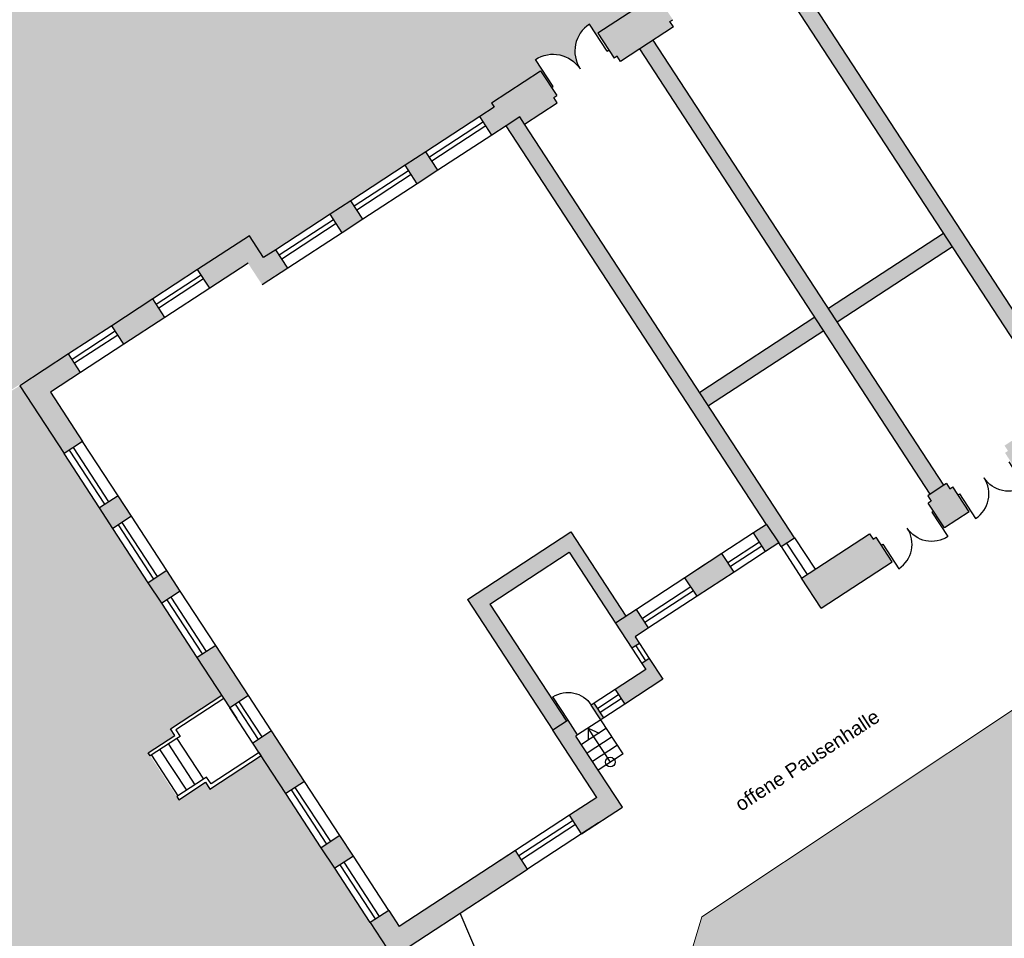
# Model space of a CAD drawing. Header units: inches. Extents: x -85 to 313, y 33 to 297.
# Tile 12 of 14: x 228 to 252, y 188 to 210. Entities that reach past the tile are written whole.
import ezdxf

# ---------------------------------------------------------------- set-up
doc = ezdxf.new("R2010")
doc.units = ezdxf.units.IN
doc.header["$MEASUREMENT"] = 0
for name, color, linetype in [('0_Übersichtsplan', 7, 'Continuous'), ('1_Schraffuren', 7, 'Continuous'), ('2_Fenster', 80, 'Continuous'), ('4_Treppe', 32, 'Continuous')]:
    doc.layers.add(name, color=color, linetype=linetype)
doc.layers.add('1_Brandwaende', color=7, linetype='Continuous', lineweight=20, true_color=0xa02128)
doc.layers.add('1_Dach', color=43, linetype='Continuous', lineweight=15)
doc.layers.add('1_Grundrisse', color=10, linetype='Continuous', lineweight=25)
doc.layers.add('1_Raumbezeichnung', color=7, linetype='Continuous', true_color=0x000000)
doc.layers.add('2_Türen', color=7, linetype='Continuous', true_color=0x000000)
doc.styles.add('ARIAL', font='arial.ttf')

# ---------------------------------------------------------------- blocks, each defined once
blk = doc.blocks.new('DOOR3')
at = {"linetype": 'ByBlock'}
blk.add_line((0, 0), (0, 1.000000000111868), dxfattribs=at)
blk.add_arc((0, 0), 1.000000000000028, 90, 180, dxfattribs=at)

msp = doc.modelspace()

# ---------------------------------------------------------------- hatches: boundary and pattern name
at = {"layer": '0_Übersichtsplan'}
h = msp.add_hatch(dxfattribs=at)
h.set_pattern_fill('ANSI31', scale=12, angle=30)
h.set_pattern_definition([(74.99999999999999, (0, 0), (-1.448888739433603, 0.3882285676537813), [])])
h.paths.add_polyline_path([(208.1723801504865, 252.0773398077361), (202.8924532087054, 252.0773398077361), (202.8924532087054, 237.6821364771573), (213.1629851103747, 244.1385888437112)])
h.paths.add_polyline_path([(313.4052106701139, 167.0893619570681), (309.381292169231, 165.1352718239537), (312.9784618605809, 157.7278767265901), (313.4052106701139, 157.9351139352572)])
h.paths.add_polyline_path([(307.9869551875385, 167.6124381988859), (292.102123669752, 159.8984667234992), (295.5281324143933, 152.8435311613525), (296.4250881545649, 152.8435311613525), (311.5841248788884, 160.2050431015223)])
h.paths.add_polyline_path([(288.4323765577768, 158.0562960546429), (277.6981014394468, 152.8435311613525), (290.9637927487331, 152.8435311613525)])
h.paths.add_polyline_path([(222.7232378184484, 159.7874453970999), (214.3032123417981, 156.828363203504), (215.7036173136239, 152.8435311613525), (225.1635645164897, 152.8435311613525)])
h.paths.add_polyline_path([(209.750130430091, 157.9717130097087), (202.8924532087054, 155.5616929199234), (202.8924532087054, 152.8435311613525), (211.5523472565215, 152.8435311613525)])
h.paths.add_polyline_path([(207.9991941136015, 171.7937889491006), (202.8924532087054, 169.9991071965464), (202.8924532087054, 164.8837182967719), (209.5992935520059, 167.2407291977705)])
h.paths.add_polyline_path([(222.2935823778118, 168.8153953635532), (220.6934829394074, 173.3684551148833), (209.2254972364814, 169.3382164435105), (210.8255966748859, 164.7851566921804)])
h.paths.add_polyline_path([(216.8414226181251, 183.0789000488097), (205.3734369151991, 179.0486613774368), (206.9735363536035, 174.4956016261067), (218.4415220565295, 178.5258402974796)])
h.paths.add_polyline_path([(216.9921064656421, 184.7688626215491), (214.8839257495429, 189.1100888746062), (203.9494941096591, 183.8001242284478), (206.0576748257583, 179.4588979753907)])
h.paths.add_polyline_path([(243.8339940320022, 160.6649233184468), (231.6809793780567, 156.1295173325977), (232.8867405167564, 152.8435311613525), (246.7697934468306, 152.8435311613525)])
h.paths.add_polyline_path([(202.8924532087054, 208.2315971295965), (202.8924532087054, 205.3373960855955), (204.2032159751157, 206.171307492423)])
h.paths.add_polyline_path([(313.4052106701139, 241.8347161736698), (313.4052106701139, 252.0773398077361), (310.3704319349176, 252.0773398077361), (293.8880236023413, 242.7780238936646), (287.0437366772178, 252.0773398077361), (276.5029260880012, 252.0773398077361), (289.0072751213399, 233.2252053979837, 0.3809753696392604), (295.4597206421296, 231.5284604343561)])
h.paths.add_polyline_path([(313.4052106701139, 231.2120743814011), (297.5183243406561, 221.919372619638), (313.4052106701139, 197.6400873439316), (313.4052106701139, 209.0368517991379), (308.6663957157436, 216.2789908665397), (313.4052106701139, 219.0508615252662)])
h.paths.add_polyline_path([(299.3630147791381, 198.4503936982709), (293.2076833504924, 194.7211849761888), (297.5435079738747, 187.5645896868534), (303.7995044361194, 191.6398226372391)])
h.paths.add_polyline_path([(303.7995044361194, 191.6398226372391), (297.5435079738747, 187.5645896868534), (300.0709993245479, 183.3927805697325), (295.3902161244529, 180.5569271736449), (298.8463325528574, 174.8523545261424), (303.9030123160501, 177.9159449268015), (302.6479252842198, 179.987557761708), (308.9161329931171, 183.7851525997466)])
h.paths.add_polyline_path([(269.6869964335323, 244.0068239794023), (271.8219403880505, 245.3975526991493), (267.470645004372, 252.0773398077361), (258.3384999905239, 252.0773398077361), (247.3432412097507, 244.9148931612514), (252.2796106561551, 237.3369435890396), (259.7734389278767, 242.3905320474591), (291.8303819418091, 193.8867466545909), (293.2076833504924, 194.7211849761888), (299.3630147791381, 198.4503936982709)])
at = {"layer": '0_Übersichtsplan', "true_color": 0xf9a800}
h = msp.add_hatch(color=40, dxfattribs=at)
h.dxf.hatch_style = 1
edge = h.paths.add_edge_path(flags=16)
edge.add_arc((220.986523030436, 231.0259736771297), 0.8561178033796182, 0, 360)
h.paths.add_polyline_path([(214.8839257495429, 189.1100888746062), (216.9921064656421, 184.7688626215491), (206.0576748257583, 179.4588979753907), (203.9494941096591, 183.8001242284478)], flags=16)
h.paths.add_polyline_path([(216.8414226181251, 183.0789000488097), (218.4415220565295, 178.5258402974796), (206.9735363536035, 174.4956016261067), (205.3734369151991, 179.0486613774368)], flags=16)
h.paths.add_polyline_path([(220.6934829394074, 173.3684551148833), (222.2935823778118, 168.8153953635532), (210.8255966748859, 164.7851566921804), (209.2254972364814, 169.3382164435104)], flags=16)
h.paths.add_polyline_path([(268.6877353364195, 252.0773398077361), (267.470645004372, 252.0773398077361), (271.8219403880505, 245.3975526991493), (269.6869964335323, 244.0068239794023), (308.9161329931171, 183.7851525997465), (302.6479252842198, 179.987557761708), (303.9030123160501, 177.9159449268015), (298.8463325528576, 174.8523545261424), (290.7513362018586, 170.7593876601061), (292.7390278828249, 167.6916989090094), (293.3151345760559, 167.2707120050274), (294.0252054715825, 167.3409132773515), (313.4052106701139, 177.0110180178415), (313.4052106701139, 185.6395750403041)])
edge = h.paths.add_edge_path()
edge.add_line((287.551106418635, 165.3486191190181), (285.7000796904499, 168.20538706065))
edge.add_line((285.7000796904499, 168.20538706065), (255.3176770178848, 152.8435311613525))
edge.add_line((255.3176770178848, 152.8435311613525), (265.039828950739, 152.8435311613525))
edge.add_line((265.039828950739, 152.8435311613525), (287.1588219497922, 163.9102834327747))
edge.add_arc((286.7118753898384, 164.8048440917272), 1.000000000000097, 296.5479465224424, 392.9409929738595)
edge = h.paths.add_edge_path()
edge.add_arc((265.6527548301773, 179.5774075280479), 0.999999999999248, 32.9409929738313, 113.8260344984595)
edge.add_line((265.2487938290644, 180.4921837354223), (248.1369002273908, 172.9356495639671))
edge.add_line((248.1369002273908, 172.9356495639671), (246.0448809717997, 172.0425744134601))
edge.add_line((246.0448809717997, 172.0425744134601), (240.8165903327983, 169.8190822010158))
edge.add_line((240.8165903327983, 169.8190822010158), (248.0359681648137, 152.8435311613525))
edge.add_line((248.0359681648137, 152.8435311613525), (255.3176770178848, 152.8435311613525))
edge.add_line((255.3176770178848, 152.8435311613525), (277.0474579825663, 163.8304753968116))
edge.add_line((277.0474579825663, 163.8304753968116), (266.4919858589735, 180.1211825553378))
edge = h.paths.add_edge_path(flags=16)
edge.add_arc((268.7116671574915, 164.9365418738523), 0.8561178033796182, 0, 360)
edge = h.paths.add_edge_path(flags=16)
edge.add_arc((272.4261613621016, 168.7753701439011), 0.5998691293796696, 0, 360)
edge = h.paths.add_edge_path(flags=16)
edge.add_arc((258.9411657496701, 157.6141332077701), 0.8561178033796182, 0, 360)
edge = h.paths.add_edge_path()
edge.add_arc((247.2917218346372, 184.4629652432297), 0.8561178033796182, 0, 360)
edge = h.paths.add_edge_path()
edge.add_arc((253.4922317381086, 190.4710956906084), 0.8561178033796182, 0, 360)
edge = h.paths.add_edge_path()
edge.add_arc((258.1895880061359, 180.707883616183), 0.8561178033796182, 0, 360)
edge = h.paths.add_edge_path(flags=17)
edge.add_arc((271.154293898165, 178.6425893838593), 0.8561178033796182, 0, 360)
edge = h.paths.add_edge_path(flags=17)
edge.add_arc((272.6821699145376, 172.3567960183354), 0.5998691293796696, 0, 360)
edge = h.paths.add_edge_path(flags=17)
edge.add_arc((276.4828916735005, 166.2565650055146), 0.5998691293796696, 0, 360)
edge = h.paths.add_edge_path()
edge.add_line((284.318265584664, 174.7784776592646), (279.9432520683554, 171.9239088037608))
edge.add_line((279.9432520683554, 171.9239088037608), (283.1956810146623, 166.93912079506))
edge.add_line((283.1956810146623, 166.93912079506), (285.7000796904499, 168.20538706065))
edge.add_line((285.7000796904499, 168.20538706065), (284.4405825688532, 170.2735925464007))
edge.add_arc((283.9282400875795, 169.9615858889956), 0.5998691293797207, 0, 31.340606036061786, ccw=False)
edge.add_arc((283.9282400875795, 169.9615858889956), 0.5998691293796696, -180, 0, ccw=False)
edge.add_arc((283.9282400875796, 169.9615858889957), 0.5998691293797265, 31.340606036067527, 180.0000000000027, ccw=False)
edge.add_line((284.4405825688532, 170.2735925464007), (283.8337906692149, 171.2699984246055))
edge.add_line((283.8337906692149, 171.2699984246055), (285.8187414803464, 172.4787950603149))
edge.add_line((285.8187414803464, 172.4787950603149), (284.318265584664, 174.7784776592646))
h.paths.add_polyline_path([(281.8996571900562, 171.2979586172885), (281.3098480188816, 170.9128977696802), (280.6563626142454, 171.9138608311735), (281.2461717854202, 172.2989216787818)], flags=0)
h.paths.add_polyline_path([(283.8088110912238, 173.9719578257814), (284.3986202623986, 174.3570186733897), (285.0521056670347, 173.3560556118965), (284.46229649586, 172.9709947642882)], flags=16)
h.paths.add_polyline_path([(281.2461717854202, 172.2989216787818), (280.6563626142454, 171.9138608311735), (281.3098480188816, 170.9128977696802), (281.8996571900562, 171.2979586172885)], flags=16)
h.paths.add_polyline_path([(284.3986202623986, 174.3570186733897), (283.8088110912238, 173.9719578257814), (284.46229649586, 172.9709947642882), (285.0521056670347, 173.3560556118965)], flags=0)
edge = h.paths.add_edge_path(flags=17)
edge.add_arc((283.9282400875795, 169.9615858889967), 0.5998691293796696, 0, 360)
h.paths.add_polyline_path([(273.911452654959, 205.2596075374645), (270.865031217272, 203.2052066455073), (292.2383408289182, 171.5112423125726), (295.5432891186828, 173.1822799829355)], flags=17)
edge = h.paths.add_edge_path(flags=16)
edge.add_arc((292.279336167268, 173.7690890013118), 0.8561178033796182, 0, 360)
edge = h.paths.add_edge_path(flags=16)
edge.add_arc((288.9704862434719, 178.8038071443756), 0.8561178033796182, 0, 360)
edge = h.paths.add_edge_path(flags=16)
edge.add_arc((285.0600258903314, 184.5148301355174), 0.8561178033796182, 0, 360)
edge = h.paths.add_edge_path(flags=16)
edge.add_arc((281.2999686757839, 190.1507077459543), 0.8561178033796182, 0, 360)
edge = h.paths.add_edge_path(flags=16)
edge.add_arc((277.3895083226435, 195.9368761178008), 0.8561178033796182, 0, 360)
edge = h.paths.add_edge_path(flags=16)
edge.add_arc((273.5969187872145, 201.548585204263), 0.8561178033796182, 0, 360)
edge = h.paths.add_edge_path(flags=16)
edge.add_arc((292.279336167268, 173.7690890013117), 0.8561178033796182, 0, 360)
edge = h.paths.add_edge_path(flags=16)
edge.add_arc((288.9704862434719, 178.8038071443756), 0.8561178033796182, 0, 360)
edge = h.paths.add_edge_path(flags=16)
edge.add_arc((285.0600258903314, 184.5148301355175), 0.8561178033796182, 0, 360)
edge = h.paths.add_edge_path(flags=16)
edge.add_arc((281.2999686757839, 190.1507077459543), 0.8561178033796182, 0, 360)
edge = h.paths.add_edge_path(flags=16)
edge.add_arc((277.3895083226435, 195.9368761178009), 0.8561178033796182, 0, 360)
edge = h.paths.add_edge_path(flags=16)
edge.add_arc((273.5969187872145, 201.548585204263), 0.8561178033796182, 0, 360)
h.paths.add_polyline_path([(225.6973253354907, 233.7820501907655), (202.8924532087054, 219.2042605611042), (202.8924532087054, 208.2315971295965), (204.2032159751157, 206.171307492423), (202.8924532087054, 205.3373960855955), (202.8924532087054, 169.9991071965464), (207.9991941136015, 171.7937889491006), (209.5992935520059, 167.2407291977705), (202.8924532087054, 164.8837182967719), (202.8924532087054, 155.5616929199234), (209.750130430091, 157.9717130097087), (211.5523472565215, 152.8435311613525), (215.7036173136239, 152.8435311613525), (214.3032123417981, 156.828363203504), (222.7232378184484, 159.7874453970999), (225.1635645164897, 152.8435311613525), (232.8867405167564, 152.8435311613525), (231.6809793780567, 156.1295173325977), (243.8339940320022, 160.6649233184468), (246.7697934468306, 152.8435311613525), (248.0359681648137, 152.8435311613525), (240.8165903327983, 169.8190822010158), (234.0442522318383, 185.7434698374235), (237.2312067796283, 187.8240943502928), (234.1908135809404, 192.4811551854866), (232.9643298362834, 191.6804371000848), (232.8585666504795, 191.8424377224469), (232.2213251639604, 191.4264103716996), (231.4889142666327, 192.5482659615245), (232.1261557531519, 192.9642933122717), (232.0203925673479, 193.1262939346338), (233.246876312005, 193.9270120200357), (228.4127355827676, 201.3316093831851), (222.7489417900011, 197.800226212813), (218.65373949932, 204.3682988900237), (214.3143997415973, 201.6627146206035), (211.2875852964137, 206.517258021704), (212.1361546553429, 207.0463421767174), (211.2956785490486, 208.3943361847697), (210.4471091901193, 207.8652520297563), (205.02633796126, 216.5593327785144), (221.5487109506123, 226.8610549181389), (220.9940230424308, 227.7506887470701), (227.0545265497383, 231.6985751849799)])
h.paths.add_polyline_path([(254.4937939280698, 252.077339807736), (231.4837012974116, 237.3683649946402), (232.7572078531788, 235.4133718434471), (238.7237592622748, 239.3000567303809), (247.3432412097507, 244.9148931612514), (258.3384999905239, 252.0773398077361)])
at = {"layer": '0_Übersichtsplan', "true_color": 0x9b9b9b}
h = msp.add_hatch(color=253, dxfattribs=at)
h.dxf.hatch_style = 1
edge = h.paths.add_edge_path()
edge.add_line((252.2796105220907, 237.3369434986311), (243.7496765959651, 231.584639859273))
edge.add_line((243.7496765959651, 231.584639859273), (240.1304834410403, 237.1405577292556))
edge.add_line((240.1304834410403, 237.1405577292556), (234.1639320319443, 233.2538728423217))
edge.add_line((234.1639320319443, 233.2538728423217), (232.7572078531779, 235.4133718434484))
edge.add_line((232.7572078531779, 235.4133718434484), (227.0545265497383, 231.6985751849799))
edge.add_line((227.0545265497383, 231.6985751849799), (220.9940230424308, 227.7506887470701))
edge.add_line((220.9940230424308, 227.7506887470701), (221.5487109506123, 226.8610549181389))
edge.add_line((221.5487109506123, 226.8610549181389), (230.8367727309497, 211.9644367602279))
edge.add_line((230.8367727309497, 211.9644367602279), (218.6537394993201, 204.3682988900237))
edge.add_line((218.6537394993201, 204.3682988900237), (222.7489417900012, 197.800226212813))
edge.add_line((222.7489417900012, 197.800226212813), (229.5792515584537, 202.0931771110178))
edge.add_line((229.5792515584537, 202.0931771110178), (230.6134426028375, 202.7683556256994))
edge.add_line((230.6134426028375, 202.7683556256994), (231.5958538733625, 203.4097293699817))
edge.add_line((231.5958538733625, 203.4097293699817), (232.6677066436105, 204.1094955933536))
edge.add_line((232.6677066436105, 204.1094955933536), (233.9074815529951, 204.9188909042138))
edge.add_line((233.9074815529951, 204.9188909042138), (234.2480268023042, 204.3972676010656))
edge.add_line((234.2480268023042, 204.3972676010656), (234.5384930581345, 204.5869004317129))
edge.add_line((234.5384930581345, 204.5869004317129), (235.837034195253, 205.4346616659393))
edge.add_line((235.837034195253, 205.4346616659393), (236.3333780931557, 205.7587030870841))
edge.add_line((236.3333780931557, 205.7587030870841), (237.6319192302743, 206.6064643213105))
edge.add_line((237.6319192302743, 206.6064643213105), (238.128263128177, 206.9305057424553))
edge.add_line((238.128263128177, 206.9305057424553), (239.4218331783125, 207.77502156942))
edge.add_line((239.4218331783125, 207.77502156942), (239.7639483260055, 207.9983737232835))
edge.add_line((239.7639483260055, 207.9983737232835), (239.697405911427, 208.1002987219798))
edge.add_line((239.697405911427, 208.1002987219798), (240.9119660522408, 208.8932324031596))
edge.add_line((240.9119660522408, 208.8932324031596), (240.7519651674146, 209.1383105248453))
edge.add_arc((241.1738615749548, 208.492079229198), 0.7717586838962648, 33.13877874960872, 123.13877874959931, ccw=False)
edge.add_arc((242.4663241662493, 209.3358720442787), 0.7717586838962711, 123.13877874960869, 213.1387787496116, ccw=False)
edge.add_line((242.0444277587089, 209.9821033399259), (242.2044286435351, 209.7370252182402))
edge.add_line((242.2044286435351, 209.7370252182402), (243.691506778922, 210.7078740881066))
edge.add_line((243.691506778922, 210.7078740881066), (243.5315058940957, 210.9529522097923))
edge.add_arc((243.9534023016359, 210.306720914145), 0.7717586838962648, 33.13877874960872, 123.13877874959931, ccw=False)
edge.add_arc((245.2458648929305, 211.1505137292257), 0.771758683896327, 123.13877874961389, 213.1387787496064, ccw=False)
edge.add_line((244.8239684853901, 211.7967450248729), (244.9839693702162, 211.5516669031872))
edge.add_line((244.9839693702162, 211.5516669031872), (246.1761638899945, 212.3299990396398))
edge.add_line((246.1761638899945, 212.3299990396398), (246.242706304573, 212.2280740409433))
edge.add_line((246.242706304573, 212.2280740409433), (246.6789998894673, 212.5129112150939))
edge.add_line((246.6789998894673, 212.5129112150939), (247.9775410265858, 213.3606724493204))
edge.add_line((247.9775410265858, 213.3606724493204), (248.4738849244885, 213.6847138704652))
edge.add_line((248.4738849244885, 213.6847138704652), (249.7724260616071, 214.5324751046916))
edge.add_line((249.7724260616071, 214.5324751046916), (250.2687699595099, 214.8565165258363))
edge.add_line((250.2687699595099, 214.8565165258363), (251.5623400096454, 215.701032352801))
edge.add_line((251.5623400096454, 215.701032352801), (251.9644744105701, 215.9635684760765))
edge.add_line((251.9644744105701, 215.9635684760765), (251.623929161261, 216.4851917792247))
edge.add_line((251.623929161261, 216.4851917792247), (253.8741790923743, 217.9542824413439))
edge.add_line((253.8741790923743, 217.9542824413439), (254.8565903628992, 218.5956561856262))
edge.add_line((254.8565903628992, 218.5956561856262), (255.9284431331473, 219.2954224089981))
edge.add_line((255.9284431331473, 219.2954224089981), (257.2903618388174, 220.1845601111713))
edge.add_line((257.2903618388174, 220.1845601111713), (258.3506319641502, 218.5605127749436))
edge.add_line((258.3506319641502, 218.5605127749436), (259.19789886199, 217.262728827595))
edge.add_line((259.19789886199, 217.262728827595), (259.5196835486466, 216.7698416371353))
edge.add_line((259.5196835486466, 216.7698416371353), (260.3669504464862, 215.4720576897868))
edge.add_line((260.3669504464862, 215.4720576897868), (260.6887351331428, 214.979170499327))
edge.add_line((260.6887351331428, 214.979170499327), (261.5360020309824, 213.6813865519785))
edge.add_line((261.5360020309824, 213.6813865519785), (262.4904866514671, 212.2193740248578))
edge.add_line((262.4904866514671, 212.2193740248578), (263.3377535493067, 210.9215900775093))
edge.add_line((263.3377535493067, 210.9215900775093), (263.6595382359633, 210.4287028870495))
edge.add_line((263.6595382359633, 210.4287028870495), (264.5068051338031, 209.130918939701))
edge.add_line((264.5068051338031, 209.130918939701), (264.8285898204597, 208.6380317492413))
edge.add_line((264.8285898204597, 208.6380317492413), (265.6758567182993, 207.3402478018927))
edge.add_line((265.6758567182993, 207.3402478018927), (266.2150468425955, 206.5143542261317))
edge.add_line((266.2150468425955, 206.5143542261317), (260.5486141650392, 202.8149858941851))
edge.add_line((260.5486141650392, 202.8149858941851), (258.7731236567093, 205.5345575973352))
edge.add_line((258.7731236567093, 205.5345575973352), (258.3709892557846, 205.2720214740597))
edge.add_line((258.3709892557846, 205.2720214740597), (257.0774192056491, 204.427505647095))
edge.add_line((257.0774192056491, 204.427505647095), (256.5810753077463, 204.1034642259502))
edge.add_line((256.5810753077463, 204.1034642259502), (255.2825341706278, 203.2557029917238))
edge.add_line((255.2825341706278, 203.2557029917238), (254.786190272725, 202.9316615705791))
edge.add_line((254.786190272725, 202.9316615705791), (253.4876491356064, 202.0839003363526))
edge.add_line((253.4876491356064, 202.0839003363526), (253.0513555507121, 201.7990631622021))
edge.add_line((253.0513555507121, 201.7990631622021), (253.1087630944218, 201.7111303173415))
edge.add_line((253.1087630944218, 201.7111303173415), (253.5995499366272, 200.9593774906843))
edge.add_line((253.5995499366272, 200.9593774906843), (254.0698146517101, 200.2390590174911))
edge.add_line((254.0698146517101, 200.2390590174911), (256.5290755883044, 196.4721357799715))
edge.add_line((256.5290755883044, 196.4721357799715), (244.7319762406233, 188.6280696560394))
edge.add_line((244.7319762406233, 188.6280696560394), (243.4051071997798, 184.1745391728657))
edge.add_line((243.4051071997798, 184.1745391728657), (248.1369002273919, 172.9356495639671))
edge.add_line((248.1369002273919, 172.9356495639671), (265.2487938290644, 180.4921837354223))
edge.add_arc((265.6527548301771, 179.5774075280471), 0.9999999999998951, 32.94099297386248, 113.8260344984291, ccw=False)
edge.add_line((266.4919858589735, 180.1211825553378), (277.0474579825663, 163.8304753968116))
edge.add_line((277.0474579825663, 163.8304753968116), (283.1956810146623, 166.93912079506))
edge.add_line((283.1956810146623, 166.93912079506), (279.9432520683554, 171.9239088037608))
edge.add_line((279.9432520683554, 171.9239088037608), (284.318265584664, 174.7784776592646))
edge.add_line((284.318265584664, 174.7784776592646), (285.8187414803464, 172.4787950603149))
edge.add_line((285.8187414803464, 172.4787950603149), (283.8337906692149, 171.2699984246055))
edge.add_line((283.8337906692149, 171.2699984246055), (285.7000796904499, 168.20538706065))
edge.add_line((285.7000796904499, 168.20538706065), (292.2383408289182, 171.5112423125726))
edge.add_line((292.2383408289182, 171.5112423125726), (270.865031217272, 203.2052066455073))
edge.add_line((270.865031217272, 203.2052066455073), (273.911452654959, 205.2596075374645))
edge.add_line((273.911452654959, 205.2596075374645), (252.2796105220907, 237.3369434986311))
edge = h.paths.add_edge_path(flags=16)
edge.add_arc((250.69345498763, 228.2435727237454), 0.8561178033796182, 0, 360)
edge = h.paths.add_edge_path(flags=16)
edge.add_arc((249.0734167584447, 221.3780664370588), 0.5931945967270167, 0, 360)
h.paths.add_polyline_path([(245.7453436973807, 223.2552718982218), (245.4256347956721, 223.0360390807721), (245.2063160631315, 223.3558732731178), (245.5260249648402, 223.5751060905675)], flags=16)
edge = h.paths.add_edge_path(flags=16)
edge.add_arc((244.7008480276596, 227.5583398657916), 0.5931945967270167, 0, 360)
edge = h.paths.add_edge_path(flags=16)
edge.add_arc((239.6395264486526, 234.8683465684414), 0.5931945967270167, 0, 360)
edge = h.paths.add_edge_path(flags=16)
edge.add_arc((253.4922317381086, 190.4710956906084), 0.8561178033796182, 0, 360)
edge = h.paths.add_edge_path(flags=16)
edge.add_arc((247.2917218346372, 184.4629652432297), 0.8561178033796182, 0, 360)
edge = h.paths.add_edge_path(flags=16)
edge.add_arc((258.1895880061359, 180.707883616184), 0.8561178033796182, 0, 360)
edge = h.paths.add_edge_path(flags=16)
edge.add_arc((271.154293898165, 178.6425893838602), 0.8561178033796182, 0, 360)
edge = h.paths.add_edge_path(flags=16)
edge.add_arc((272.6821699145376, 172.3567960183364), 0.5998691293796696, 0, 360)
edge = h.paths.add_edge_path(flags=16)
edge.add_arc((276.4828916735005, 166.2565650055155), 0.5998691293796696, 0, 360)
h.paths.add_polyline_path([(257.2297959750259, 220.661055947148), (253.629505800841, 218.3105825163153)], flags=16)
at = {"layer": '1_Brandwaende'}
h = msp.add_hatch(color=256, dxfattribs=at)
h.dxf.hatch_style = 1
h.paths.add_polyline_path([(252.7861154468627, 201.5004876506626), (253.1087630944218, 201.7111303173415), (253.0513555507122, 201.7990631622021), (252.7609704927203, 202.2438546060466), (246.5330913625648, 211.7832825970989), (246.2104437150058, 211.5726399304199), (246.3237809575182, 211.3990378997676)])
h.paths.add_polyline_path([(250.1988471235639, 198.7392059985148), (250.5214947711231, 198.9498486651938), (243.5683734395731, 209.6001517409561), (243.245725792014, 209.3895090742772)])
h.paths.add_polyline_path([(246.2822125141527, 198.0141542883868), (246.5725975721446, 197.5693628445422), (246.6300051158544, 197.4814299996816), (246.9526527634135, 197.6920726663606), (240.490318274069, 207.5906229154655), (240.3769810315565, 207.7642249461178), (240.0543333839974, 207.5535822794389)])
at = {"layer": '1_Brandwaende', "ltscale": 0.001}
h = msp.add_hatch(color=256, dxfattribs=at)
h.dxf.hatch_style = 1
h.paths.add_polyline_path([(247.9711713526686, 202.8562550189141), (247.7605286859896, 203.1789026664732), (250.5159362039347, 204.9777888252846), (250.7265788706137, 204.6551411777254)])
h.paths.add_polyline_path([(244.8931161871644, 200.8467261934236), (244.6824735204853, 201.1693738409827), (247.4378810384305, 202.968259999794), (247.6485237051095, 202.6456123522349)])
h.paths.add_polyline_path([(239.1266806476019, 196.219636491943), (241.1688286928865, 193.0916174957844), (241.4914763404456, 193.3022601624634), (239.6599709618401, 196.1076315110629), (241.5593344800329, 197.3476436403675), (242.6656545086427, 195.6530602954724), (242.9158254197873, 195.8163860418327), (241.5968637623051, 197.832311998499)])
at = {"layer": '1_Schraffuren'}
h = msp.add_hatch(color=7, dxfattribs=at)
h.dxf.hatch_style = 1
h.paths.add_polyline_path([(252.3737207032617, 199.1317527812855), (254.0698146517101, 200.2390590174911), (253.5995499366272, 200.9593774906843), (251.9748797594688, 199.8987007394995), (252.0580313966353, 199.7713348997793), (251.9866076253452, 199.7247054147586)])
h.paths.add_polyline_path([(250.5349363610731, 197.931290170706), (251.1259349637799, 198.3171275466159), (250.7388218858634, 198.910080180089), (250.6673981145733, 198.8634506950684), (250.5842464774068, 198.9908165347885), (250.5214947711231, 198.9498486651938), (250.1988471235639, 198.7392059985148), (250.1360954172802, 198.69823812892), (250.2192470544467, 198.5708722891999), (250.1478232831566, 198.5242428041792)])
h.paths.add_polyline_path([(247.5910566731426, 196.0093586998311), (249.2871506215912, 197.1166649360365), (248.9000375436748, 197.7096175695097), (248.8286137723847, 197.662988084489), (248.7454621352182, 197.7903539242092), (247.1207919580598, 196.7296771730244)])
h.paths.add_polyline_path([(245.4122722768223, 210.9856053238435), (245.4836960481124, 211.0322348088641), (245.5668476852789, 210.904868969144), (246.3237809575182, 211.3990378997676), (246.2104437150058, 211.5726399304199), (246.5330913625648, 211.7832825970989), (246.9693849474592, 212.0681197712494), (246.6789998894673, 212.5129112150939), (246.242706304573, 212.2280740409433), (246.1761638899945, 212.3299990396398), (245.0251591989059, 211.5785579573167)])
h.paths.add_polyline_path([(242.6327315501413, 209.1709636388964), (242.7041553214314, 209.2175931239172), (242.7873069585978, 209.0902272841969), (243.245725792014, 209.3895090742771), (244.0513843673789, 209.9154886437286), (243.9682327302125, 210.0428544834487), (244.0396565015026, 210.0894839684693), (243.6525434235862, 210.6824366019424), (242.2456184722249, 209.7639162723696)])
h.paths.add_polyline_path([(239.7122182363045, 207.3302301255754), (240.0543333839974, 207.5535822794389), (240.3769810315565, 207.7642249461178), (240.490318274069, 207.5906229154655), (241.2718436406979, 208.1008469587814), (241.1886920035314, 208.2282127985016), (241.2601157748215, 208.2748422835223), (240.8730026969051, 208.8677949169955), (239.697405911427, 208.1002987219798), (239.7639483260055, 207.9983737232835), (239.4218331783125, 207.77502156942)])
h = msp.add_hatch(color=7, dxfattribs=at)
h.dxf.hatch_style = 1
h.paths.add_polyline_path([(240.5622952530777, 189.7667844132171), (240.2719101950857, 190.2115758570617), (237.4918269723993, 188.3965799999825), (237.2430219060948, 188.777682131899), (236.7982304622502, 188.4872970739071), (237.3374205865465, 187.6614034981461)])
h.paths.add_polyline_path([(235.9509635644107, 189.7850810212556), (236.3957550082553, 190.0754660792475), (236.0739703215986, 190.5683532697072), (235.6291788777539, 190.2779682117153)])
h.paths.add_polyline_path([(234.7819119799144, 191.5757521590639), (235.2267034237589, 191.8661372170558), (234.4389398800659, 193.072778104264), (233.9941484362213, 192.7823930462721)])
h.paths.add_polyline_path([(233.103167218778, 195.1188208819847), (232.6583757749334, 194.8284358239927), (233.4435414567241, 193.6257741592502), (233.8883329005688, 193.9161592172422)])
h.paths.add_polyline_path([(231.8111088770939, 196.1262197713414), (232.2559003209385, 196.4166048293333), (231.9341156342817, 196.909492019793), (231.4893241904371, 196.6191069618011)])
h.paths.add_polyline_path([(230.6420572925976, 197.9168909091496), (231.0868487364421, 198.2072759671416), (230.7650640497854, 198.7001631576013), (230.3202726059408, 198.4097780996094)])
h.paths.add_polyline_path([(229.4730057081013, 199.7075620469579), (229.9177971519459, 199.9979471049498), (229.1479120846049, 201.1772029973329), (229.8696366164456, 201.6483856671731), (229.5792515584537, 202.0931771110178), (228.4127355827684, 201.3316093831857)])
h.paths.add_polyline_path([(230.6134426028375, 202.7683556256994), (230.9038276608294, 202.3235641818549), (231.8862389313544, 202.9649379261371), (231.5958538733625, 203.4097293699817)])
h.paths.add_polyline_path([(235.837034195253, 205.4346616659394), (236.1274192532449, 204.9898702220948), (236.6237631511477, 205.3139116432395), (236.3333780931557, 205.7587030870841)], flags=17)
h.paths.add_polyline_path([(237.6319192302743, 206.6064643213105), (237.9223042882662, 206.1616728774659), (238.4186481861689, 206.4857142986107), (238.128263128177, 206.9305057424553)], flags=17)
h.paths.add_polyline_path([(234.215764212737, 203.7418334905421), (234.8288781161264, 204.1421089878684), (234.5384930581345, 204.5869004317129), (234.2480268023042, 204.3972676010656), (233.9074815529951, 204.9188909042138), (232.6677066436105, 204.1094955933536), (232.9580917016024, 203.664704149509), (233.875218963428, 204.2634567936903)])
at = {"layer": '1_Schraffuren', "ltscale": 0.1}
h = msp.add_hatch(color=256, dxfattribs=at)
h.dxf.hatch_style = 1
h.paths.add_polyline_path([(242.8321665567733, 191.2486850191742), (241.7215464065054, 192.9498549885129), (241.7622406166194, 192.9764224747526), (241.5321705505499, 193.328827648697), (241.168828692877, 193.091617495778), (242.2191338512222, 191.4828337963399), (241.5654802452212, 191.0560916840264), (241.8558653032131, 190.6113002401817), (242.2579997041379, 190.8738363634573)])
h.paths.add_polyline_path([(243.8000696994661, 194.3068327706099), (243.4749242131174, 194.8048677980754), (243.2957644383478, 194.6879021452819), (243.390839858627, 194.5422722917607), (242.6570998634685, 194.0632452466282), (242.887169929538, 193.7108400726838)])
h.paths.add_polyline_path([(242.1584036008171, 193.7376680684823), (242.0884017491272, 193.6919668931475), (242.3184718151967, 193.3395617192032), (242.3884736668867, 193.3852628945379)])
h.paths.add_polyline_path([(243.1659963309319, 195.9797117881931), (242.6656545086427, 195.6530602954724), (243.059163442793, 195.0503109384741), (243.2383232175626, 195.1672765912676), (243.135199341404, 195.3252345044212), (243.4563813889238, 195.5349203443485)])
h.paths.add_polyline_path([(245.2145438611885, 197.3171196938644), (244.3269974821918, 196.7376791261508), (244.6173825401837, 196.2928876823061), (245.5049289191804, 196.8723282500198)])
h.paths.add_polyline_path([(246.2822125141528, 198.0141542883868), (245.9662966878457, 197.8079065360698), (246.2566817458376, 197.3631150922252), (246.5725975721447, 197.5693628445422)])

# ---------------------------------------------------------------- linework, layer by layer
at = {"layer": '0_Übersichtsplan', "color": 7, "ltscale": 0.001}
msp.add_line((240.6128278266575, 184.815433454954), (238.9498579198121, 188.7140939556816), dxfattribs=at)
at = {"layer": '1_Dach', "color": 7}
msp.add_lwpolyline([(246.0448809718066, 172.042574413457), (248.1369002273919, 172.9356495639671), (243.4051071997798, 184.1745391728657), (244.7319762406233, 188.6280696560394), (256.5290755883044, 196.4721357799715), (254.0698146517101, 200.2390590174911)], dxfattribs=at)
at = {"layer": '1_Grundrisse', "color": 7}
for p, q in [((252.7609704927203, 202.2438546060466), (246.5330913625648, 211.7832825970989)), ((252.7861154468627, 201.5004876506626), (246.3237809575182, 211.3990378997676)), ((243.6525434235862, 210.6824366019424), (242.2456184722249, 209.7639162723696)), ((244.0513843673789, 209.9154886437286), (243.245725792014, 209.3895090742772)), ((243.9682327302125, 210.0428544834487), (244.0396565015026, 210.0894839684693)), ((244.0513843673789, 209.9154886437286), (243.9682327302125, 210.0428544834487)), ((242.2456184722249, 209.7639162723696), (242.6327315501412, 209.1709636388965)), ((250.5214947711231, 198.9498486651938), (243.5683734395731, 209.6001517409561)), ((242.7041553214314, 209.2175931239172), (242.6327315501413, 209.1709636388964)), ((242.7873069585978, 209.0902272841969), (242.7041553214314, 209.2175931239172)), ((243.245725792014, 209.3895090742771), (242.7873069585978, 209.0902272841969)), ((250.1988471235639, 198.7392059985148), (243.245725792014, 209.3895090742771)), ((239.697405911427, 208.1002987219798), (240.8730026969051, 208.8677949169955)), ((240.8730026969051, 208.8677949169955), (241.2601157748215, 208.2748422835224)), ((241.1886920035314, 208.2282127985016), (241.2601157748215, 208.2748422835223)), ((239.697405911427, 208.1002987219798), (239.7639483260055, 207.9983737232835)), ((240.490318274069, 207.5906229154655), (241.2718436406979, 208.1008469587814)), ((241.2718436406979, 208.1008469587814), (241.1886920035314, 208.2282127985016)), ((239.7639483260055, 207.9983737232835), (239.4218331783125, 207.77502156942)), ((239.7122182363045, 207.3302301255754), (239.4218331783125, 207.77502156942)), ((240.0543333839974, 207.5535822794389), (239.7122182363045, 207.3302301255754)), ((246.2822125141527, 198.0141542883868), (240.0543333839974, 207.5535822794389)), ((246.9526527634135, 197.6920726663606), (240.490318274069, 207.5906229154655)), ((238.128263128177, 206.9305057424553), (237.6319192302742, 206.6064643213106)), ((238.128263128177, 206.9305057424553), (237.6319192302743, 206.6064643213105)), ((238.418648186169, 206.4857142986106), (238.1282631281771, 206.9305057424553)), ((237.9223042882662, 206.1616728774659), (237.6319192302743, 206.6064643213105)), ((238.4186481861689, 206.4857142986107), (237.9223042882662, 206.161672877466)), ((238.418648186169, 206.4857142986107), (237.9223042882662, 206.1616728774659)), ((236.3333780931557, 205.7587030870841), (235.837034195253, 205.4346616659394)), ((236.3333780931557, 205.7587030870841), (235.837034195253, 205.4346616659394)), ((236.6237631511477, 205.3139116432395), (236.3333780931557, 205.7587030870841)), ((236.1274192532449, 204.9898702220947), (235.837034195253, 205.4346616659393)), ((236.6237631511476, 205.3139116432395), (236.1274192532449, 204.9898702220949)), ((236.6237631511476, 205.3139116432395), (236.1274192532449, 204.9898702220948)), ((250.5159362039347, 204.9777888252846), (247.7605286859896, 203.1789026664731)), ((233.9074815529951, 204.9188909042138), (232.6677066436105, 204.1094955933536)), ((234.2480268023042, 204.3972676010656), (233.9074815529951, 204.9188909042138)), ((234.5384930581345, 204.5869004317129), (234.2480268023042, 204.3972676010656)), ((234.8288781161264, 204.1421089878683), (234.5384930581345, 204.5869004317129)), ((250.7265788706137, 204.6551411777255), (247.9711713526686, 202.856255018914)), ((233.875218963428, 204.2634567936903), (232.9580917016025, 203.664704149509)), ((232.9580917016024, 203.664704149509), (232.6677066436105, 204.1094955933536)), ((234.8288781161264, 204.1421089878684), (234.2157642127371, 203.7418334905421)), ((231.5958538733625, 203.4097293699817), (230.6134426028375, 202.7683556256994)), ((231.8862389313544, 202.9649379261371), (231.5958538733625, 203.4097293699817)), ((231.8862389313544, 202.9649379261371), (230.9038276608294, 202.3235641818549)), ((247.4378810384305, 202.9682599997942), (244.6824735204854, 201.1693738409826)), ((230.9038276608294, 202.3235641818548), (230.6134426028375, 202.7683556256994)), ((247.6485237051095, 202.645612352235), (244.8931161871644, 200.8467261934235)), ((229.5792515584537, 202.0931771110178), (228.4127355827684, 201.3316093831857)), ((229.8696366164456, 201.6483856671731), (229.5792515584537, 202.0931771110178)), ((229.8696366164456, 201.6483856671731), (229.1479120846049, 201.1772029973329)), ((228.4127355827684, 201.3316093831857), (229.4730057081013, 199.7075620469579)), ((229.1479120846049, 201.1772029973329), (229.9177971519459, 199.9979471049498)), ((229.9177971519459, 199.9979471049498), (229.4730057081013, 199.7075620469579)), ((250.5214947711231, 198.9498486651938), (250.1988471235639, 198.7392059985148)), ((250.5842464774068, 198.9908165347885), (250.5214947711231, 198.9498486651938)), ((250.5842464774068, 198.9908165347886), (250.6673981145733, 198.8634506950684)), ((250.6673981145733, 198.8634506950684), (250.7388218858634, 198.910080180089)), ((251.1259349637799, 198.3171275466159), (250.7388218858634, 198.910080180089)), ((230.7650640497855, 198.7001631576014), (230.3202726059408, 198.4097780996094)), ((231.0868487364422, 198.2072759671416), (230.7650640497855, 198.7001631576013)), ((231.0868487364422, 198.2072759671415), (230.7650640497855, 198.7001631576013)), ((250.1988471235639, 198.7392059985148), (250.1360954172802, 198.69823812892)), ((250.1360954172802, 198.6982381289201), (250.2192470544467, 198.5708722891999)), ((230.6420572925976, 197.9168909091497), (230.3202726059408, 198.4097780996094)), ((230.6420572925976, 197.9168909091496), (230.3202726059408, 198.4097780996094)), ((250.2192470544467, 198.5708722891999), (250.1478232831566, 198.5242428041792)), ((250.5349363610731, 197.931290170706), (250.1478232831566, 198.5242428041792)), ((231.0868487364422, 198.2072759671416), (230.6420572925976, 197.9168909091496)), ((251.1259349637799, 198.3171275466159), (250.5349363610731, 197.931290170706)), ((246.2822125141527, 198.0141542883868), (245.9662966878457, 197.8079065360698)), ((246.2822125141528, 198.0141542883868), (246.5725975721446, 197.5693628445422)), ((239.1266806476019, 196.219636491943), (241.5968637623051, 197.832311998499)), ((241.5968637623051, 197.832311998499), (242.913826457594, 195.8150810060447)), ((246.2566817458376, 197.3631150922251), (245.9662966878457, 197.8079065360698)), ((246.6300051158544, 197.4814299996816), (246.9526527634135, 197.6920726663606)), ((247.1207919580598, 196.7296771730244), (248.7454621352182, 197.7903539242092)), ((248.7454621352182, 197.7903539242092), (248.8286137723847, 197.662988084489)), ((248.8286137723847, 197.662988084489), (248.9000375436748, 197.7096175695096)), ((249.2871506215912, 197.1166649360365), (248.9000375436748, 197.7096175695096)), ((246.5725975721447, 197.5693628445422), (246.2566817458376, 197.3631150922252)), ((246.6300051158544, 197.4814299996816), (246.5725975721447, 197.5693628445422)), ((246.6300051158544, 197.4814299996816), (246.5725975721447, 197.5693628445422)), ((239.6599709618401, 196.1076315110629), (241.5593344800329, 197.3476436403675)), ((241.5593344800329, 197.3476436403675), (242.6656545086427, 195.6530602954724)), ((245.2145438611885, 197.3171196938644), (244.3269974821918, 196.7376791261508)), ((245.5049289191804, 196.8723282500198), (245.2145438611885, 197.3171196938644)), ((244.8233413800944, 197.0617205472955), (244.3269974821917, 196.7376791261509)), ((247.5910566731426, 196.0093586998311), (249.2871506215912, 197.1166649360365)), ((231.9341156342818, 196.909492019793), (231.4893241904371, 196.6191069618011)), ((232.2559003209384, 196.4166048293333), (231.9341156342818, 196.909492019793)), ((232.2559003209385, 196.4166048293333), (231.9341156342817, 196.909492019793)), ((244.6173825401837, 196.2928876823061), (244.3269974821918, 196.7376791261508)), ((245.5049289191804, 196.8723282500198), (244.6173825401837, 196.2928876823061)), ((247.5910566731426, 196.0093586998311), (247.1207919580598, 196.7296771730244)), ((231.8111088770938, 196.1262197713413), (231.4893241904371, 196.6191069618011)), ((231.8111088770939, 196.1262197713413), (231.4893241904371, 196.6191069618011)), ((232.2559003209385, 196.4166048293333), (231.8111088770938, 196.1262197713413)), ((239.1266806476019, 196.219636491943), (241.1688286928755, 193.0916174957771)), ((239.6599709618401, 196.1076315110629), (241.4914763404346, 193.3022601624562)), ((243.4563813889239, 195.5349203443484), (243.1659963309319, 195.979711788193)), ((243.135199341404, 195.3252345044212), (243.2383232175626, 195.1672765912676)), ((233.1031672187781, 195.1188208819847), (232.6583757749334, 194.8284358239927)), ((233.8883329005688, 193.9161592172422), (233.103167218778, 195.1188208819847)), ((243.2383232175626, 195.1672765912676), (243.059163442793, 195.0503109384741)), ((233.6128603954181, 193.3664232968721), (232.6583757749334, 194.8284358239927)), ((243.4749242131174, 194.8048677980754), (243.2957644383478, 194.6879021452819)), ((243.4749242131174, 194.8048677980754), (243.8000696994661, 194.3068327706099)), ((243.8000696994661, 194.3068327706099), (242.887169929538, 193.7108400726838)), ((232.0203925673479, 193.1262939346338), (233.246876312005, 193.9270120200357)), ((233.8883329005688, 193.9161592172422), (233.4435414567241, 193.6257741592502)), ((233.2958806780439, 193.8519505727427), (232.1444583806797, 193.1002368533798)), ((242.1584036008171, 193.7376680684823), (242.0884017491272, 193.6919668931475)), ((242.3184718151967, 193.3395617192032), (242.0884017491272, 193.6919668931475)), ((242.3884736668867, 193.3852628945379), (242.1584036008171, 193.7376680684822)), ((241.5321705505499, 193.328827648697), (241.168828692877, 193.091617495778)), ((241.7622406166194, 192.9764224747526), (241.5321705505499, 193.328827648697)), ((242.3884736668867, 193.3852628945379), (242.3184718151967, 193.3395617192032)), ((232.1444583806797, 193.1002368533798), (232.2502215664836, 192.9382362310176)), ((232.2502215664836, 192.9382362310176), (232.1751601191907, 192.8892318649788)), ((234.4389398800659, 193.072778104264), (233.9941484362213, 192.7823930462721)), ((235.226703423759, 191.8661372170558), (234.4389398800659, 193.072778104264)), ((242.2191338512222, 191.4828337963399), (241.168828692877, 193.091617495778)), ((241.7622406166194, 192.9764224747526), (241.7215464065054, 192.9498549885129)), ((242.8321665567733, 191.2486850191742), (241.7215464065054, 192.9498549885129)), ((234.7819119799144, 191.5757521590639), (233.9941484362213, 192.7823930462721)), ((232.9643298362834, 191.6804371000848), (234.1908135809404, 192.4811551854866)), ((234.1418092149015, 192.5562166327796), (232.9903869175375, 191.8045029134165)), ((234.1908135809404, 192.4811551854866), (234.1418092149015, 192.5562166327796)), ((232.8846237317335, 191.9665035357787), (232.8095622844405, 191.9174991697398)), ((232.9903869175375, 191.8045029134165), (232.8846237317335, 191.9665035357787)), ((235.226703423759, 191.8661372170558), (234.7819119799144, 191.5757521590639)), ((242.2191338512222, 191.4828337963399), (241.5654802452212, 191.0560916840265)), ((241.8558653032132, 190.6113002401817), (241.5654802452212, 191.0560916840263)), ((241.8558653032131, 190.6113002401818), (242.8321665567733, 191.2486850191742)), ((242.2579997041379, 190.8738363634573), (241.8558653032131, 190.6113002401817)), ((236.0739703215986, 190.5683532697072), (235.6291788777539, 190.2779682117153)), ((236.3957550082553, 190.0754660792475), (236.0739703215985, 190.5683532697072)), ((235.9509635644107, 189.7850810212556), (235.6291788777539, 190.2779682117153)), ((240.2719101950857, 190.2115758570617), (237.4918269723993, 188.3965799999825)), ((240.2719101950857, 190.2115758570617), (239.7755662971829, 189.8875344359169)), ((240.5622952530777, 189.766784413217), (240.2719101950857, 190.2115758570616)), ((236.3957550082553, 190.0754660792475), (235.9509635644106, 189.7850810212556)), ((237.3374205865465, 187.6614034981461), (240.5622952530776, 189.7667844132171)), ((237.2430219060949, 188.777682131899), (236.7982304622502, 188.4872970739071)), ((237.2430219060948, 188.777682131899), (237.4918269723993, 188.3965799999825)), ((236.7982304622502, 188.4872970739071), (237.3374205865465, 187.6614034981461))]:
    msp.add_line(p, q, dxfattribs=at)
for points in [[(240.490318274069, 207.5906229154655), (240.3769810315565, 207.7642249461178), (240.0543333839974, 207.5535822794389)], [(243.1659963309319, 195.9797117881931), (242.6656545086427, 195.6530602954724), (243.059163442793, 195.0503109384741)], [(243.4563813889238, 195.5349203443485), (243.135199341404, 195.3252345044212)], [(243.2957644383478, 194.6879021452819), (243.390839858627, 194.5422722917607), (242.6570998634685, 194.0632452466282), (242.8871699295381, 193.7108400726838)], [(232.1751601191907, 192.8892318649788), (231.5379186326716, 192.4732045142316), (231.4889142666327, 192.5482659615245), (232.1261557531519, 192.9642933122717), (232.0203925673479, 193.1262939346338)], [(232.8095622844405, 191.9174991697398), (232.1723207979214, 191.5014718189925), (232.2213251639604, 191.4264103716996), (232.8585666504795, 191.8424377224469), (232.9643298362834, 191.6804371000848)]]:
    msp.add_lwpolyline(points, dxfattribs=at)
at = {"layer": '2_Fenster', "color": 7}
for p, q in [((239.4218331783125, 207.77502156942), (238.128263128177, 206.9305057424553)), ((239.5073375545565, 207.6440519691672), (238.213767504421, 206.7995361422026)), ((239.5678996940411, 207.5512871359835), (238.2743296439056, 206.7067713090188)), ((239.7122182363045, 207.3302301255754), (238.418648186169, 206.4857142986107)), ((237.6319192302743, 206.6064643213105), (236.3333780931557, 205.7587030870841)), ((237.7174236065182, 206.4754947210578), (236.4188824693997, 205.6277334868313)), ((237.7779857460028, 206.3827298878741), (236.4794446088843, 205.5349686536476)), ((237.9223042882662, 206.1616728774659), (236.6237631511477, 205.3139116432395)), ((235.837034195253, 205.4346616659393), (234.5384930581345, 204.5869004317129)), ((235.9225385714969, 205.3036920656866), (234.6239974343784, 204.4559308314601)), ((235.9831007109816, 205.2109272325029), (234.684559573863, 204.3631659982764)), ((236.1274192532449, 204.9898702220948), (234.8288781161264, 204.1421089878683)), ((232.6677066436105, 204.1094955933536), (231.5958538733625, 203.4097293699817)), ((232.7532110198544, 203.9785259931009), (231.6813582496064, 203.278759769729)), ((232.813773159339, 203.8857611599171), (231.741920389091, 203.1859949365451)), ((232.9580917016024, 203.664704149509), (231.8862389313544, 202.9649379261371)), ((230.6134426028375, 202.7683556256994), (229.5792515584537, 202.0931771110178)), ((230.6989469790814, 202.6373860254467), (229.6647559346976, 201.962207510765)), ((230.759509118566, 202.5446211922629), (229.7253180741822, 201.8694426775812)), ((230.9038276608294, 202.3235641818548), (229.8696366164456, 201.6483856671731)), ((230.4512422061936, 198.4952824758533), (229.603975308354, 199.7930664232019)), ((230.5440070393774, 198.5558446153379), (229.6967401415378, 199.8536285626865)), ((230.7650640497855, 198.7001631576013), (229.9177971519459, 199.9979471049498)), ((230.3202726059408, 198.4097780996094), (229.4730057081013, 199.7075620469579)), ((231.9341156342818, 196.909492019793), (231.0868487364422, 198.2072759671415)), ((231.4893241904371, 196.6191069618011), (230.6420572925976, 197.9168909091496)), ((231.6202937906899, 196.7046113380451), (230.7730268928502, 198.0023952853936)), ((231.7130586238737, 196.7651734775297), (230.865791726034, 198.0629574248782)), ((245.9662966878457, 197.8079065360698), (245.2145438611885, 197.3171196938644)), ((246.9526527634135, 197.6920726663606), (247.4434396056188, 196.9403198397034)), ((246.1106152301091, 197.5868495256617), (245.3588624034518, 197.0960626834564)), ((246.1711773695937, 197.4940846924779), (245.4194245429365, 197.0032978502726)), ((246.6300051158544, 197.4814299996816), (247.1207919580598, 196.7296771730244)), ((246.7609747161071, 197.5669343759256), (247.2517615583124, 196.8151815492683)), ((246.2566817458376, 197.3631150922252), (245.5049289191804, 196.8723282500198)), ((244.3269974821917, 196.7376791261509), (243.1659963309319, 195.9797117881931)), ((244.4713160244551, 196.5166221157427), (243.3103148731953, 195.758654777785)), ((232.88211020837, 194.9745023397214), (232.0348433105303, 196.2722862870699)), ((233.103167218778, 195.1188208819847), (232.2559003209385, 196.4166048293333)), ((244.5318781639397, 196.4238572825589), (243.3708770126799, 195.6658899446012)), ((244.6173825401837, 196.2928876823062), (243.4563813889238, 195.5349203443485)), ((232.6583757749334, 194.8284358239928), (231.8111088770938, 196.1262197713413)), ((232.7893453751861, 194.9139402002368), (231.9420784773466, 196.2117241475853)), ((243.1519282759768, 195.1108730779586), (243.3885292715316, 194.7484642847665)), ((243.2383232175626, 195.1672765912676), (243.4749242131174, 194.8048677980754)), ((243.059163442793, 195.0503109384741), (243.2957644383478, 194.6879021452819)), ((234.4389398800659, 193.072778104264), (233.8883329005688, 193.9161592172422)), ((242.6570998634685, 194.0632452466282), (242.1584036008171, 193.7376680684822)), ((242.7411034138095, 193.9345745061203), (242.2424071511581, 193.6089973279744)), ((234.125118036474, 192.8678974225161), (233.5745110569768, 193.7112785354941)), ((234.2178828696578, 192.9284595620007), (233.6672758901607, 193.7718406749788)), ((242.8016655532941, 193.8418096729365), (242.3029692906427, 193.5162324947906)), ((242.8871699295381, 193.7108400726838), (242.3884736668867, 193.3852628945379)), ((233.9941484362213, 192.7823930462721), (233.4435414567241, 193.6257741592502)), ((236.0739703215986, 190.5683532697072), (235.226703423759, 191.8661372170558)), ((235.629178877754, 190.2779682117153), (234.7819119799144, 191.5757521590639)), ((235.7601484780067, 190.3634725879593), (234.9128815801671, 191.6612565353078)), ((235.8529133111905, 190.4240347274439), (235.0056464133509, 191.7218186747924)), ((241.5654802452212, 191.0560916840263), (240.2719101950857, 190.2115758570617)), ((241.6509846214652, 190.9251220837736), (240.3574145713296, 190.080606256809)), ((241.7115467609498, 190.8323572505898), (240.4179767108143, 189.9878414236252)), ((241.8558653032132, 190.6113002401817), (240.5622952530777, 189.7667844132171)), ((236.929200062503, 188.5728014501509), (236.0819331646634, 189.8705853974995)), ((237.0219648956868, 188.6333635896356), (236.1746979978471, 189.9311475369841)), ((237.2430219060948, 188.777682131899), (236.3957550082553, 190.0754660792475)), ((236.7982304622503, 188.4872970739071), (235.9509635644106, 189.7850810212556))]:
    msp.add_line(p, q, dxfattribs=at)
at = {"layer": '2_Türen', "color": 7}
for p, q in [((242.4663241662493, 209.3358720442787), (242.507513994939, 209.3627630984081)), ((241.1348982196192, 208.4666417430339), (241.1738615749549, 208.4920792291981)), ((250.8640394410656, 198.7182807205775), (250.8994593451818, 198.7414048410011)), ((250.2355969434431, 198.3079978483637), (250.2730408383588, 198.3324433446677)), ((249.025255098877, 197.5178181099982), (249.0606750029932, 197.5409422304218))]:
    msp.add_line(p, q, dxfattribs=at)
at = {"layer": '4_Treppe', "color": 7}
for p, q in [((242.3184718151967, 193.3395617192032), (241.7622406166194, 192.9764224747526)), ((242.8495408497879, 192.5261074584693), (242.3184718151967, 193.3395617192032)), ((242.4512390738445, 193.1361981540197), (241.8543136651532, 192.7464914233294)), ((242.5840063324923, 192.9328345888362), (241.987080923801, 192.543127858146)), ((242.5447048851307, 192.3270932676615), (242.0136358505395, 193.1405475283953)), ((242.0136358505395, 193.1405475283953), (242.0163103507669, 192.852252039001)), ((242.0136358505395, 193.1405475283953), (242.2764682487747, 193.0220546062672)), ((231.9717965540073, 192.756464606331), (232.6061987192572, 191.784731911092)), ((232.1751601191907, 192.8892318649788), (232.8095622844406, 191.9174991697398)), ((242.7167735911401, 192.7294710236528), (242.1198481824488, 192.3397642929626)), ((231.5650694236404, 192.4909300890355), (232.1994715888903, 191.5191973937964)), ((231.7684329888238, 192.6236973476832), (232.4028351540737, 191.6519646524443)), ((242.8495408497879, 192.5261074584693), (242.2526154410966, 192.1364007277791))]:
    msp.add_line(p, q, dxfattribs=at)
msp.add_circle((242.5447048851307, 192.3270932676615), 0.1145642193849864, dxfattribs=at)

# ---------------------------------------------------------------- block references
at = {"layer": '2_Türen', "color": 7}
for p, xscale, yscale, zscale, rotation in [((242.4663241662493, 209.3358720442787), -0.7717586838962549, -0.7717586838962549, 0.7717586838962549, 213.1387787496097), ((241.1738615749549, 208.4920792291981), -0.7717586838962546, 0.771758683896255, 0.7717586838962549, 33.13877874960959), ((252.0743812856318, 199.5084604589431), 0.7015724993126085, -0.7015724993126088, 0.7015724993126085, 33.13877874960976), ((250.8994593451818, 198.7414048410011), 0.7015724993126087, 0.7015724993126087, 0.7015724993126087, 213.1387787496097), ((250.2355969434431, 198.3079978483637), 0.7015724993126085, -0.7015724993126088, 0.7015724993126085, 33.13877874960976), ((249.0606750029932, 197.5409422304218), 0.7015724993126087, 0.7015724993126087, 0.7015724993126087, 213.1387787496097), ((241.5321705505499, 193.328827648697), -0.6642764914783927, 0.6642764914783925, 0.6642764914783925, 33.13877874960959)]:
    msp.add_blockref('DOOR3', p, dxfattribs=dict(at, xscale=xscale, yscale=yscale, zscale=zscale, rotation=rotation))

# ---------------------------------------------------------------- texts
at = {"layer": '1_Raumbezeichnung', "color": 7, "linetype": 'Continuous', "style": 'ARIAL'}
msp.add_text('offene Pausenhalle', height=0.335015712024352, rotation=33.13877874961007, dxfattribs=at).set_placement((245.6678700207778, 191.1346775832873))

doc.saveas('drawing.dxf')
